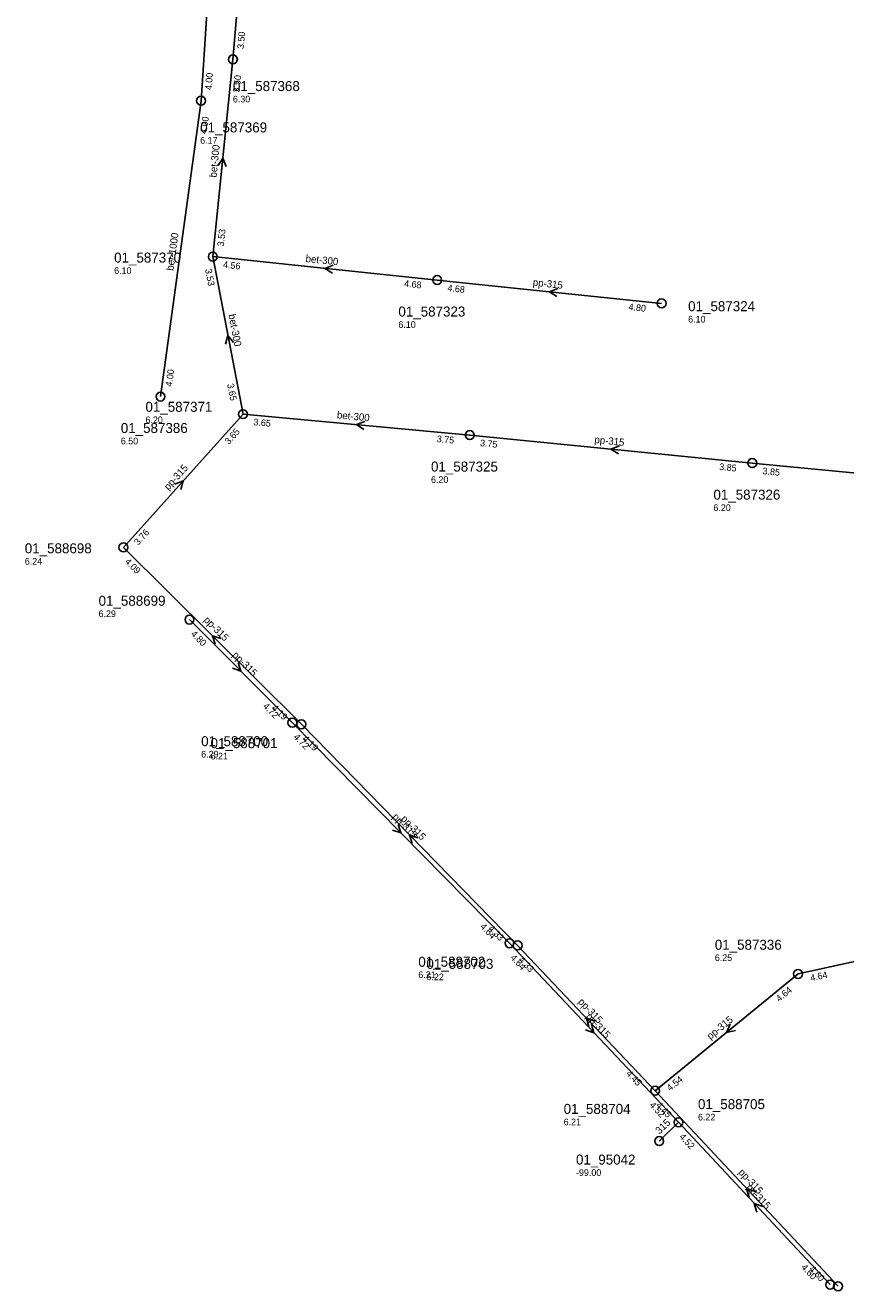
# Model space of a CAD drawing. Header units: metres. Extents: x 167557 to 168061, y 447957 to 448521.
# Tile 1 of 7: x 167627 to 167774, y 447964 to 448191. Entities that reach past the tile are written whole.
import ezdxf

# ---------------------------------------------------------------- set-up
doc = ezdxf.new("R2010")
doc.units = ezdxf.units.M

msp = doc.modelspace()

# ---------------------------------------------------------------- linework, layer by layer
at = {"layer": 'CON_BxH1000x1000mm', "linetype": 'Continuous'}
for points in [[(167661.182, 448219.507), (167658.443, 448177.851)], [(167658.443, 448177.851), (167651.139, 448124.599)]]:
    msp.add_lwpolyline(points, dxfattribs=at)
at = {"layer": 'CON_BxH300x300mm', "linetype": 'Continuous'}
for points in [[(167664.166, 448185.291), (167667.31, 448222.16)], [(167660.548, 448149.785), (167664.166, 448185.291)], [(167700.946, 448145.58), (167660.548, 448149.785)], [(167666.002, 448121.434), (167660.548, 448149.785)], [(167706.807, 448117.674), (167666.002, 448121.434)]]:
    msp.add_lwpolyline(points, dxfattribs=at)
at = {"layer": 'CON_BxH315x315mm', "linetype": 'Continuous'}
for points in [[(167741.343, 448141.375), (167700.946, 448145.58)], [(167666.002, 448121.434), (167644.465, 448097.462)], [(167757.656, 448112.628), (167706.807, 448117.674)], [(167802.112, 448108.338), (167757.656, 448112.628)], [(167644.465, 448097.462), (167676.5, 448065.611)], [(167656.346, 448084.458), (167674.868, 448065.906)], [(167674.868, 448065.906), (167713.959, 448026.2)], [(167676.5, 448065.611), (167715.421, 448025.823)], [(167713.959, 448026.2), (167744.382, 447993.967)], [(167715.421, 448025.823), (167740.184, 447999.652)], [(167792.274, 448026.451), (167765.906, 448020.675)], [(167765.906, 448020.675), (167740.184, 447999.652)], [(167740.184, 447999.652), (167773.108, 447964.459)], [(167740.907, 447990.591), (167744.382, 447993.967)], [(167744.382, 447993.967), (167771.686, 447964.751)]]:
    msp.add_lwpolyline(points, dxfattribs=at)
at = {"layer": 'NOD_inspectieput'}
for centre in [(167664.17, 448185.29), (167658.44, 448177.85), (167660.55, 448149.78), (167700.95, 448145.58), (167741.34, 448141.38), (167706.81, 448117.67), (167757.66, 448112.63), (167644.46, 448097.46), (167656.35, 448084.46), (167674.87, 448065.91), (167676.5, 448065.61), (167713.96, 448026.2), (167715.42, 448025.82), (167765.91, 448020.67), (167740.18, 447999.65), (167744.38, 447993.97), (167771.69, 447964.75), (167773.11, 447964.46)]:
    msp.add_circle(centre, 0.8, dxfattribs=at)
at = {"layer": 'NOD_pompput'}
msp.add_circle((167666, 448121.43), 0.8, dxfattribs=at)
at = {"layer": 'NOD_uitmonding'}
for centre in [(167651.14, 448124.6), (167740.91, 447990.59)]:
    msp.add_circle(centre, 0.8, dxfattribs=at)
at = {"layer": 'PIJL'}
for points in [[(167661.49, 448166.18), (167662.36, 448167.54), (167662.93, 448166.03)], [(167682.25, 448148.25), (167680.75, 448147.68), (167682.1, 448146.82)], [(167722.65, 448144.04), (167721.14, 448143.48), (167722.5, 448142.61)], [(167664.25, 448134.33), (167663.28, 448135.61), (167662.84, 448134.06)], [(167687.9, 448120.14), (167686.4, 448119.55), (167687.77, 448118.7)], [(167733.74, 448115.73), (167732.23, 448115.15), (167733.59, 448114.29)], [(167653.74, 448108.86), (167655.23, 448109.45), (167654.81, 448107.9)], [(167662.01, 448081.03), (167660.48, 448081.54), (167661, 448080.01)], [(167665.1, 448076.71), (167665.61, 448075.18), (167664.08, 448075.69)], [(167693.92, 448047.58), (167694.41, 448046.05), (167692.89, 448046.57)], [(167697.48, 448045.19), (167695.96, 448045.72), (167696.45, 448044.18)], [(167729.32, 448012.19), (167727.8, 448012.74), (167728.27, 448011.2)], [(167728.71, 448011.62), (167729.17, 448010.08), (167727.66, 448010.64)], [(167753.7, 448011.63), (167753.04, 448010.16), (167754.62, 448010.52)], [(167758.16, 447981.5), (167756.65, 447982.06), (167757.1, 447980.51)], [(167759.54, 447978.8), (167758.03, 447979.36), (167758.49, 447977.82)]]:
    msp.add_lwpolyline(points, dxfattribs=at)

# ---------------------------------------------------------------- texts
at = {"layer": 'DIM_BxH315x315mm'}
msp.add_text('315', height=1.3, rotation=44.17, dxfattribs=at).set_placement((167740.97, 447991.75))
at = {"layer": 'DMM_BxH1000x1000mm'}
msp.add_text('bet-1000', height=1.3, rotation=82.19, dxfattribs=at).set_placement((167653.46, 448147.2))
at = {"layer": 'DMM_BxH300x300mm'}
for rotation, p in [(84.18, (167661.21, 448163.99)), (-5.94, (167677.21, 448148.84)), (-79.11, (167663.36, 448139.33)), (-5.26, (167682.85, 448120.68))]:
    msp.add_text('bet-300', height=1.3, rotation=rotation, dxfattribs=at).set_placement(p)
at = {"layer": 'DMM_BxH315x315mm'}
for rotation, p in [(-5.94, (167718.11, 448144.56)), (-5.67, (167729.2, 448116.24)), (48.06, (167652.58, 448107.65)), (-44.83, (167658.82, 448084.27)), (-45.05, (167663.96, 448077.96)), (-45.45, (167692.77, 448048.83)), (-45.63, (167694.32, 448048.48)), (-46.58, (167726.22, 448015.57)), (-46.65, (167727.6, 448012.91)), (39.26, (167750.13, 448008.79)), (-46.91, (167755.09, 447984.88)), (-46.94, (167756.48, 447982.16))]:
    msp.add_text('pp-315', height=1.3, rotation=rotation, dxfattribs=at).set_placement(p)
at = {"layer": 'INV_BxH1000x1000mm'}
for rotation, p in [(86.24, (167660.37, 448179.73)), (82.19, (167659.43, 448171.82)), (82.19, (167653.19, 448126.34))]:
    msp.add_text('4.00', height=1.2, rotation=rotation, dxfattribs=at).set_placement(p)
at = {"layer": 'INV_BxH300x300mm'}
for s, rotation, p in [('3.50', 85.13, (167666.13, 448187.13)), ('3.50', 84.18, (167665.36, 448179.3)), ('3.53', 84.18, (167662.54, 448151.59)), ('4.56', -5.94, (167662.35, 448147.79)), ('3.53', -79.11, (167659.16, 448147.48)), ('4.68', -5.94, (167694.95, 448144.39)), ('3.65', -79.11, (167663.13, 448126.83)), ('3.65', -5.26, (167667.83, 448119.46)), ('3.75', -5.26, (167700.83, 448116.42))]:
    msp.add_text(s, height=1.2, rotation=rotation, dxfattribs=at).set_placement(p)
at = {"layer": 'INV_BxH315x315mm'}
for s, rotation, p in [('4.68', -5.94, (167702.75, 448143.58)), ('4.80', -5.94, (167735.35, 448140.19)), ('3.65', 48.06, (167663.44, 448115.89)), ('3.75', -5.67, (167708.62, 448115.69)), ('3.85', -5.67, (167751.67, 448111.41)), ('3.85', -5.51, (167759.47, 448110.64)), ('3.76', 48.06, (167647.14, 448097.75)), ('4.09', -44.83, (167644.61, 448094.78)), ('4.80', -45.05, (167656.49, 448081.77)), ('4.72', -45.05, (167669.47, 448068.77)), ('4.19', -44.83, (167671.09, 448068.45)), ('4.72', -45.45, (167674.99, 448063.22)), ('4.19', -45.63, (167676.61, 448062.92)), ('4.64', -45.45, (167708.58, 448029.1)), ('4.33', -45.63, (167710.05, 448028.74)), ('4.64', -46.65, (167714.02, 448023.51)), ('4.33', -46.58, (167715.49, 448023.13)), ('4.64', 12.36, (167768.24, 448019.34)), ('4.64', 39.26, (167762.52, 448015.59)), ('4.45', -46.58, (167734.86, 448002.66)), ('4.54', 39.26, (167742.87, 447999.52)), ('4.52', -46.65, (167739.06, 447996.98)), ('4.45', -46.91, (167740.24, 447996.96)), ('4.52', -46.94, (167744.43, 447991.28)), ('4.60', -46.94, (167766.38, 447967.79)), ('4.60', -46.91, (167767.8, 447967.49))]:
    msp.add_text(s, height=1.2, rotation=rotation, dxfattribs=at).set_placement(p)
at = {"layer": 'NLV_inspectieput'}
for s, p in [('6.30', (167664.17, 448177.55)), ('6.17', (167658.28, 448170.11)), ('6.10', (167642.79, 448146.68)), ('6.10', (167693.96, 448136.97)), ('6.10', (167746.12, 448137.93)), ('6.20', (167699.83, 448109.06)), ('6.20', (167750.67, 448104.01)), ('6.24', (167626.71, 448094.35)), ('6.29', (167639.99, 448084.91)), ('6.29', (167658.46, 448059.63)), ('6.21', (167660.15, 448059.28)), ('6.25', (167750.92, 448022.99)), ('6.21', (167697.55, 448019.93)), ('6.22', (167699.01, 448019.55)), ('6.21', (167723.71, 447993.44)), ('6.22', (167747.89, 447994.3))]:
    msp.add_text(s, height=1.2, dxfattribs=at).set_placement(p)
at = {"layer": 'NLV_pompput'}
msp.add_text('6.20', height=1.2, dxfattribs=at).set_placement((167648.43, 448119.82))
at = {"layer": 'NLV_uitmonding'}
for s, p in [('6.50', (167643.99, 448116.01)), ('-99.00', (167725.93, 447984.32))]:
    msp.add_text(s, height=1.2, dxfattribs=at).set_placement(p)
at = {"layer": 'NNR_inspectieput'}
for s, p in [('01_587368', (167664.17, 448179.59)), ('01_587369', (167658.28, 448172.15)), ('01_587370', (167642.79, 448148.72)), ('01_587323', (167693.96, 448139.01)), ('01_587324', (167746.12, 448139.97)), ('01_587325', (167699.83, 448111.1)), ('01_587326', (167750.67, 448106.05)), ('01_588698', (167626.71, 448096.39)), ('01_588699', (167639.99, 448086.95)), ('01_588700', (167658.46, 448061.67)), ('01_588701', (167660.15, 448061.32)), ('01_587336', (167750.92, 448025.03)), ('01_588702', (167697.55, 448021.97)), ('01_588703', (167699.01, 448021.59)), ('01_588704', (167723.71, 447995.48)), ('01_588705', (167747.89, 447996.34))]:
    msp.add_text(s, height=1.8, dxfattribs=at).set_placement(p)
at = {"layer": 'NNR_pompput'}
msp.add_text('01_587371', height=1.8, dxfattribs=at).set_placement((167648.43, 448121.86))
at = {"layer": 'NNR_uitmonding'}
for s, p in [('01_587386', (167643.99, 448118.05)), ('01_95042', (167725.93, 447986.36))]:
    msp.add_text(s, height=1.8, dxfattribs=at).set_placement(p)

doc.saveas('drawing.dxf')
